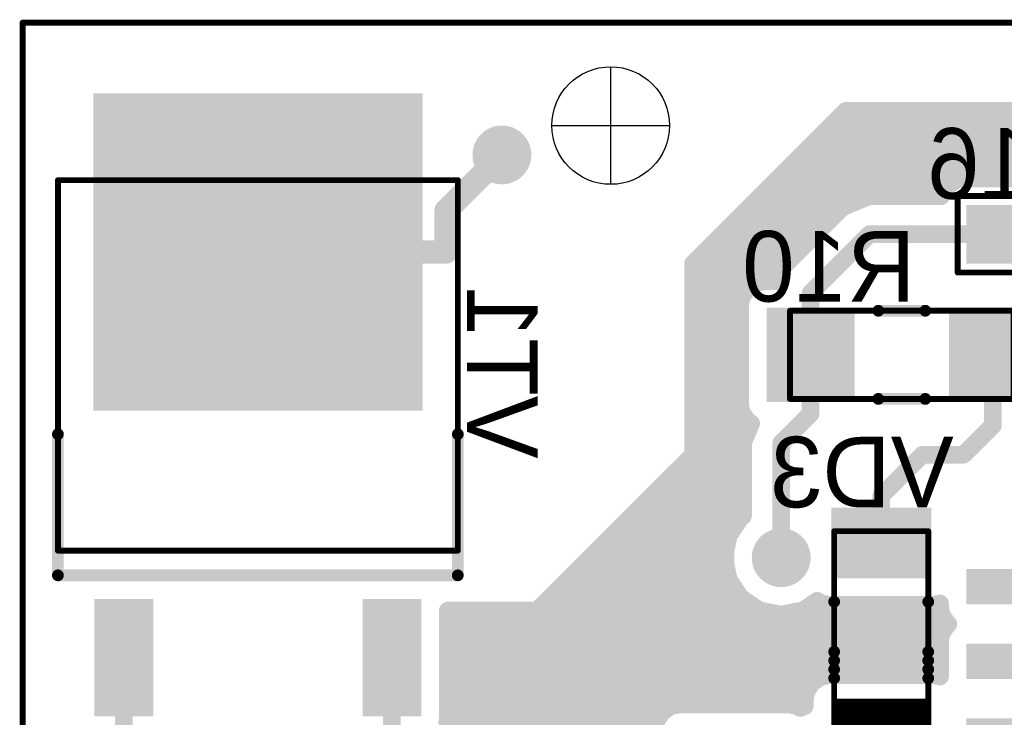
# Model space of a CAD drawing. Extents: x 99.9 to 148.1, y 49.9 to 76.1.
# Tile 4 of 7: x 99.9 to 116.7, y 64.2 to 76.1. Entities that reach past the tile are written whole.
import ezdxf

# ---------------------------------------------------------------- set-up
doc = ezdxf.new("R2010")
doc.units = 0
for name, color, linetype in [('Board', 3, 'CONTINUOUS'), ('Bot_Assy_SMD', 26, 'CONTINUOUS'), ('Bot_Attr_SMD', 24, 'CONTINUOUS'), ('Bot_Silk', 7, 'CONTINUOUS'), ('Bottom', 2, 'CONTINUOUS')]:
    doc.layers.add(name, color=color, linetype=linetype)

# ---------------------------------------------------------------- blocks, each defined once
blk = doc.blocks.new('UNIT_DISC')
at = {"linetype": 'CONTINUOUS', "const_width": 0.5}
blk.add_lwpolyline([(0.25, 0, 1), (-0.25, 0, 1)], format="xyb", close=True, dxfattribs=at)
blk = doc.blocks.new('SHAPE_EL_394_394_0_0_0_0')
at = {"xscale": 1.001, "yscale": 1.001, "zscale": 1.001}
blk.add_blockref('UNIT_DISC', (0, 0), dxfattribs=at)
blk = doc.blocks.new('06via30')
at = {"layer": 'Bottom'}
blk.add_blockref('SHAPE_EL_394_394_0_0_0_0', (0, 0), dxfattribs=at)
blk = doc.blocks.new('06via14')
at = {"layer": 'Bottom'}
blk.add_blockref('SHAPE_EL_394_394_0_0_0_0', (0, 0), dxfattribs=at)
blk = doc.blocks.new('06via20')
at = {"layer": 'Bottom'}
blk.add_blockref('SHAPE_EL_394_394_0_0_0_0', (0, 0), dxfattribs=at)
blk = doc.blocks.new('RESC1608X55N_776')
at = {"layer": 'Bot_Assy_SMD', "linetype": 'CONTINUOUS', "const_width": 0.1}
for points in [[(115.9, 73.05), (118.7, 73.05)], [(115.9, 71.75), (115.9, 73.05)], [(118.7, 73.05), (118.7, 71.75)], [(118.7, 71.75), (115.9, 71.75)]]:
    blk.add_lwpolyline(points, dxfattribs=at)
at = {"layer": 'Bot_Silk', "linetype": 'CONTINUOUS', "const_width": 0.2}
blk.add_lwpolyline([(117.3, 72), (117.3, 72.8)], dxfattribs=at)
at = {"layer": 'Bot_Assy_SMD', "xscale": 0.1, "yscale": 0.1, "zscale": 0.1}
for p in [(115.9, 73.05), (115.9, 73.05), (118.7, 73.05), (118.7, 73.05), (115.9, 71.75), (115.9, 71.75), (118.7, 71.75), (118.7, 71.75)]:
    blk.add_blockref('UNIT_DISC', p, dxfattribs=at)
at = {"layer": 'Bot_Silk', "xscale": 0.2, "yscale": 0.2, "zscale": 0.2}
for p in [(117.3, 72.8), (117.3, 72)]:
    blk.add_blockref('UNIT_DISC', p, dxfattribs=at)
blk = doc.blocks.new('SHAPE_SQ_393_354_0_0_0_0')
blk.add_solid([(-0.5, -0.45), (0.5, -0.45), (-0.5, 0.45), (0.5, 0.45)])
blk = doc.blocks.new('10x0924_F')
at = {"layer": 'Bottom'}
blk.add_blockref('SHAPE_SQ_393_354_0_0_0_0', (0, 0), dxfattribs=at)
blk = doc.blocks.new('10x0930_F')
at = {"layer": 'Bottom'}
blk.add_blockref('SHAPE_SQ_393_354_0_0_0_0', (0, 0), dxfattribs=at)
blk = doc.blocks.new('R16')
blk.add_blockref('RESC1608X55N_776', (0, 0))
at = {"rotation": -270}
for name, p in [('10x0930_F', (116.5, 72.4)), ('10x0924_F', (118.1, 72.4))]:
    blk.add_blockref(name, p, dxfattribs=at)
at = {"layer": 'Bot_Attr_SMD', "text_generation_flag": 2}
blk.add_text('R16', height=1.2, dxfattribs=at).set_placement((118.32967, 73.00625))
blk = doc.blocks.new('UNIT_CIRCLE')
at = {"linetype": 'CONTINUOUS'}
blk.add_circle((0, 0), 0.5, dxfattribs=at)
blk = doc.blocks.new('SHAPE_MH_787_787_0_0_0_0')
at = {"linetype": 'CONTINUOUS'}
for p, q in [((0, -1), (0, 1)), ((-1, 0), (1, 0))]:
    blk.add_line(p, q, dxfattribs=at)
at = {"xscale": 2, "yscale": 2, "zscale": 2}
blk.add_blockref('UNIT_CIRCLE', (0, 0), dxfattribs=at)
blk = doc.blocks.new('otv20_ps')
at = {"layer": 'Bottom'}
blk.add_blockref('SHAPE_MH_787_787_0_0_0_0', (0, 0), dxfattribs=at)
blk = doc.blocks.new('4')
blk.add_blockref('otv20_ps', (110, 74.25))
blk = doc.blocks.new('RESMELF3614X150N_1117')
at = {"layer": 'Bot_Assy_SMD', "linetype": 'CONTINUOUS', "const_width": 0.1}
for points in [[(113.05, 69.6), (113.05, 71.1)], [(113.05, 71.1), (116.85, 71.1)], [(116.85, 71.1), (116.85, 69.6)], [(116.85, 69.6), (113.05, 69.6)]]:
    blk.add_lwpolyline(points, dxfattribs=at)
at = {"layer": 'Bot_Silk', "linetype": 'CONTINUOUS', "const_width": 0.2}
for points in [[(115.35, 71.1), (114.55, 71.1)], [(115.35, 69.6), (114.55, 69.6)]]:
    blk.add_lwpolyline(points, dxfattribs=at)
at = {"layer": 'Bot_Assy_SMD', "xscale": 0.1, "yscale": 0.1, "zscale": 0.1}
for p in [(113.05, 71.1), (113.05, 71.1), (116.85, 71.1), (116.85, 71.1), (113.05, 69.6), (113.05, 69.6), (116.85, 69.6), (116.85, 69.6)]:
    blk.add_blockref('UNIT_DISC', p, dxfattribs=at)
at = {"layer": 'Bot_Silk', "xscale": 0.2, "yscale": 0.2, "zscale": 0.2}
for p in [(114.55, 71.1), (115.35, 71.1), (114.55, 69.6), (115.35, 69.6)]:
    blk.add_blockref('UNIT_DISC', p, dxfattribs=at)
blk = doc.blocks.new('SHAPE_SQ_629_590_0_0_0_0')
blk.add_solid([(-0.8, -0.75), (0.8, -0.75), (-0.8, 0.75), (0.8, 0.75)])
blk = doc.blocks.new('PADSTYLE_1__2_25_F')
at = {"layer": 'Bottom'}
blk.add_blockref('SHAPE_SQ_629_590_0_0_0_0', (0, 0), dxfattribs=at)
blk = doc.blocks.new('PADSTYLE_1__2_30_F')
at = {"layer": 'Bottom'}
blk.add_blockref('SHAPE_SQ_629_590_0_0_0_0', (0, 0), dxfattribs=at)
blk = doc.blocks.new('R10')
blk.add_blockref('RESMELF3614X150N_1117', (0, 0))
at = {"rotation": -90}
for name, p in [('PADSTYLE_1__2_30_F', (113.4, 70.35)), ('PADSTYLE_1__2_25_F', (116.5, 70.35))]:
    blk.add_blockref(name, p, dxfattribs=at)
at = {"layer": 'Bot_Attr_SMD', "text_generation_flag": 2}
blk.add_text('R10', height=1.2, dxfattribs=at).set_placement((115.17967, 71.25625))
blk = doc.blocks.new('TO228P950X240_3N_1458')
at = {"layer": 'Bot_Assy_SMD', "linetype": 'CONTINUOUS', "const_width": 0.1}
for points in [[(107.4, 73.32), (100.6, 73.32)], [(100.6, 73.32), (100.6, 67.02)], [(107.4, 67.02), (107.4, 73.32)], [(100.6, 67.02), (107.4, 67.02)]]:
    blk.add_lwpolyline(points, dxfattribs=at)
at = {"layer": 'Bot_Silk', "linetype": 'CONTINUOUS', "const_width": 0.2}
for points in [[(100.6, 69), (100.6, 66.6)], [(107.4, 66.6), (107.4, 69)], [(100.6, 66.6), (107.4, 66.6)]]:
    blk.add_lwpolyline(points, dxfattribs=at)
at = {"layer": 'Bot_Silk', "linetype": 'CONTINUOUS', "const_width": 0.25}
blk.add_lwpolyline([(107.35, 64.575, 1), (107.35, 64.325, 1)], format="xyb", close=True, dxfattribs=at)
at = {"layer": 'Bot_Assy_SMD', "xscale": 0.1, "yscale": 0.1, "zscale": 0.1}
for p in [(100.6, 73.32), (100.6, 73.32), (107.4, 73.32), (107.4, 73.32), (100.6, 67.02), (100.6, 67.02), (107.4, 67.02), (107.4, 67.02)]:
    blk.add_blockref('UNIT_DISC', p, dxfattribs=at)
at = {"layer": 'Bot_Silk', "xscale": 0.2, "yscale": 0.2, "zscale": 0.2}
for p in [(100.6, 69), (107.4, 69), (100.6, 66.6), (100.6, 66.6), (107.4, 66.6), (107.4, 66.6)]:
    blk.add_blockref('UNIT_DISC', p, dxfattribs=at)
blk = doc.blocks.new('SHAPE_SQ_787_393_0_0_0_0')
blk.add_solid([(-1, -0.5), (1, -0.5), (-1, 0.5), (1, 0.5)])
blk = doc.blocks.new('20x10a12_F')
at = {"layer": 'Bot_Assy_SMD'}
blk.add_blockref('SHAPE_SQ_787_393_0_0_0_0', (0, 0), dxfattribs=at)
at = {"layer": 'Bottom'}
blk.add_blockref('SHAPE_SQ_787_393_0_0_0_0', (0, 0), dxfattribs=at)
blk = doc.blocks.new('20x10a3_F')
at = {"layer": 'Bot_Assy_SMD'}
blk.add_blockref('SHAPE_SQ_787_393_0_0_0_0', (0, 0), dxfattribs=at)
at = {"layer": 'Bottom'}
blk.add_blockref('SHAPE_SQ_787_393_0_0_0_0', (0, 0), dxfattribs=at)
blk = doc.blocks.new('SHAPE_SQ_2204_2125_0_0_0_0')
blk.add_solid([(-2.8, -2.7), (2.8, -2.7), (-2.8, 2.7), (2.8, 2.7)])
blk = doc.blocks.new('56x54as20_F')
at = {"layer": 'Bot_Assy_SMD'}
blk.add_blockref('SHAPE_SQ_2204_2125_0_0_0_0', (0, 0), dxfattribs=at)
at = {"layer": 'Bottom'}
blk.add_blockref('SHAPE_SQ_2204_2125_0_0_0_0', (0, 0), dxfattribs=at)
blk = doc.blocks.new('VT1')
for name, p, rotation in [('56x54as20_F', (104, 72.1), -180), ('20x10a12_F', (101.72, 65.2), -90), ('20x10a3_F', (106.28, 65.2), -90)]:
    blk.add_blockref(name, p, dxfattribs=dict(rotation=rotation))
blk.add_blockref('TO228P950X240_3N_1458', (0, 0))
at = {"layer": 'Bot_Attr_SMD', "text_generation_flag": 2}
blk.add_text('VT1', height=1.2, rotation=-90, dxfattribs=at).set_placement((107.55625, 68.58438))
blk = doc.blocks.new('DIOMELF3515N_1485')
at = {"layer": 'Bot_Assy_SMD', "linetype": 'CONTINUOUS', "const_width": 0.1}
for points in [[(113.8, 63.65), (113.8, 67.35)], [(113.8, 67.35), (115.4, 67.35)], [(115.4, 67.35), (115.4, 63.65)], [(113.8, 64.45), (115.4, 64.45)], [(113.8, 64.35), (115.4, 64.35)], [(113.8, 64.25), (115.4, 64.25)], [(113.8, 64.15), (115.4, 64.15)], [(113.8, 64.05), (115.4, 64.05)], [(113.8, 63.95), (115.4, 63.95)], [(113.8, 63.85), (115.4, 63.85)], [(113.8, 63.75), (115.4, 63.75)], [(115.4, 63.65), (113.8, 63.65)]]:
    blk.add_lwpolyline(points, dxfattribs=at)
at = {"layer": 'Bot_Silk', "linetype": 'CONTINUOUS', "const_width": 0.2}
for points in [[(113.8, 64.85), (113.8, 66.15)], [(115.4, 64.85), (115.4, 66.15)], [(113.8, 65.3), (115.4, 65.3)], [(113.8, 65.15), (115.4, 65.15)], [(113.8, 65), (115.4, 65)], [(115.4, 64.85), (113.8, 64.85)]]:
    blk.add_lwpolyline(points, dxfattribs=at)
at = {"layer": 'Bot_Silk', "linetype": 'CONTINUOUS', "const_width": 0.25}
blk.add_lwpolyline([(114.6, 62.875, 1), (114.6, 62.625, 1)], format="xyb", close=True, dxfattribs=at)
at = {"layer": 'Bot_Assy_SMD', "xscale": 0.1, "yscale": 0.1, "zscale": 0.1}
for p in [(113.8, 67.35), (113.8, 67.35), (115.4, 67.35), (115.4, 67.35), (113.8, 64.45), (115.4, 64.45), (113.8, 64.35), (113.8, 64.25), (115.4, 64.35), (115.4, 64.25), (113.8, 64.15), (115.4, 64.15), (113.8, 64.05), (113.8, 63.95), (115.4, 64.05), (115.4, 63.95), (113.8, 63.85), (113.8, 63.75), (115.4, 63.85), (115.4, 63.75), (113.8, 63.65), (113.8, 63.65), (115.4, 63.65), (115.4, 63.65)]:
    blk.add_blockref('UNIT_DISC', p, dxfattribs=at)
at = {"layer": 'Bot_Silk', "xscale": 0.2, "yscale": 0.2, "zscale": 0.2}
for p in [(113.8, 66.15), (115.4, 66.15), (113.8, 65.3), (115.4, 65.3), (113.8, 65.15), (115.4, 65.15), (113.8, 65), (115.4, 65), (113.8, 64.85), (113.8, 64.85), (115.4, 64.85), (115.4, 64.85)]:
    blk.add_blockref('UNIT_DISC', p, dxfattribs=at)
blk = doc.blocks.new('SHAPE_SQ_669_472_0_0_0_0')
blk.add_solid([(-0.85, -0.6), (0.85, -0.6), (-0.85, 0.6), (0.85, 0.6)])
blk = doc.blocks.new('17x1223_F')
at = {"layer": 'Bottom'}
blk.add_blockref('SHAPE_SQ_669_472_0_0_0_0', (0, 0), dxfattribs=at)
blk = doc.blocks.new('17x1225_F')
at = {"layer": 'Bottom'}
blk.add_blockref('SHAPE_SQ_669_472_0_0_0_0', (0, 0), dxfattribs=at)
blk = doc.blocks.new('VD3')
at = {"rotation": -180}
for name, p in [('17x1225_F', (114.6, 67.15)), ('17x1223_F', (114.6, 63.85))]:
    blk.add_blockref(name, p, dxfattribs=at)
blk.add_blockref('DIOMELF3515N_1485', (0, 0))
at = {"layer": 'Bot_Attr_SMD', "text_generation_flag": 2}
blk.add_text('VD3', height=1.2, dxfattribs=at).set_placement((115.83281, 67.75625))
blk = doc.blocks.new('SOIC127P600X175_8N_1518')
at = {"layer": 'Bot_Assy_SMD', "linetype": 'CONTINUOUS', "const_width": 0.1}
for points in [[(117.5, 62), (117.5, 67)], [(117.5, 67), (121.5, 67)], [(121.5, 67), (121.5, 62)], [(121.5, 62), (117.5, 62)]]:
    blk.add_lwpolyline(points, dxfattribs=at)
blk.add_lwpolyline([(120, 66, 1), (121, 66, 1)], format="xyb", close=True, dxfattribs=at)
at = {"layer": 'Bot_Silk', "linetype": 'CONTINUOUS', "const_width": 0.25}
blk.add_lwpolyline([(122.575, 67.25, 1), (122.825, 67.25, 1)], format="xyb", close=True, dxfattribs=at)
at = {"layer": 'Bot_Silk', "linetype": 'CONTINUOUS', "const_width": 0.2}
for points in [[(118.4, 62), (118.4, 67)], [(118.4, 67), (120.6, 67)], [(120.6, 66.6), (120.2, 67)], [(120.6, 66.7), (120.3, 67)], [(120.6, 66.8), (120.4, 67)], [(120.6, 66.9), (120.5, 67)], [(120.6, 67), (120.6, 62)], [(120.6, 62), (118.4, 62)]]:
    blk.add_lwpolyline(points, dxfattribs=at)
at = {"layer": 'Bot_Assy_SMD', "xscale": 0.1, "yscale": 0.1, "zscale": 0.1}
for p in [(117.5, 67), (117.5, 67), (121.5, 67), (121.5, 67), (117.5, 62), (117.5, 62), (121.5, 62), (121.5, 62)]:
    blk.add_blockref('UNIT_DISC', p, dxfattribs=at)
at = {"layer": 'Bot_Silk', "xscale": 0.2, "yscale": 0.2, "zscale": 0.2}
for p in [(118.4, 67), (118.4, 67), (120.2, 67), (120.3, 67), (120.4, 67), (120.5, 67), (120.6, 67), (120.6, 67), (120.6, 66.9), (120.6, 66.8), (120.6, 66.7), (120.6, 66.6), (118.4, 62), (118.4, 62), (120.6, 62), (120.6, 62)]:
    blk.add_blockref('UNIT_DISC', p, dxfattribs=at)
blk = doc.blocks.new('SHAPE_SQ_787_236_0_0_0_0')
blk.add_solid([(-1, -0.3), (1, -0.3), (-1, 0.3), (1, 0.3)])
blk = doc.blocks.new('20X06A22_F')
at = {"layer": 'Bot_Assy_SMD'}
blk.add_blockref('SHAPE_SQ_787_236_0_0_0_0', (0, 0), dxfattribs=at)
at = {"layer": 'Bottom'}
blk.add_blockref('SHAPE_SQ_787_236_0_0_0_0', (0, 0), dxfattribs=at)
blk = doc.blocks.new('20X06A14_F')
at = {"layer": 'Bot_Assy_SMD'}
blk.add_blockref('SHAPE_SQ_787_236_0_0_0_0', (0, 0), dxfattribs=at)
at = {"layer": 'Bottom'}
blk.add_blockref('SHAPE_SQ_787_236_0_0_0_0', (0, 0), dxfattribs=at)
blk = doc.blocks.new('20X06A27_F')
at = {"layer": 'Bot_Assy_SMD'}
blk.add_blockref('SHAPE_SQ_787_236_0_0_0_0', (0, 0), dxfattribs=at)
at = {"layer": 'Bottom'}
blk.add_blockref('SHAPE_SQ_787_236_0_0_0_0', (0, 0), dxfattribs=at)
blk = doc.blocks.new('20X06A26_F')
at = {"layer": 'Bot_Assy_SMD'}
blk.add_blockref('SHAPE_SQ_787_236_0_0_0_0', (0, 0), dxfattribs=at)
at = {"layer": 'Bottom'}
blk.add_blockref('SHAPE_SQ_787_236_0_0_0_0', (0, 0), dxfattribs=at)
blk = doc.blocks.new('20X06A2_F')
at = {"layer": 'Bot_Assy_SMD'}
blk.add_blockref('SHAPE_SQ_787_236_0_0_0_0', (0, 0), dxfattribs=at)
at = {"layer": 'Bottom'}
blk.add_blockref('SHAPE_SQ_787_236_0_0_0_0', (0, 0), dxfattribs=at)
blk = doc.blocks.new('20X06A23_F')
at = {"layer": 'Bot_Assy_SMD'}
blk.add_blockref('SHAPE_SQ_787_236_0_0_0_0', (0, 0), dxfattribs=at)
at = {"layer": 'Bottom'}
blk.add_blockref('SHAPE_SQ_787_236_0_0_0_0', (0, 0), dxfattribs=at)
blk = doc.blocks.new('20X06A24_F')
at = {"layer": 'Bot_Assy_SMD'}
blk.add_blockref('SHAPE_SQ_787_236_0_0_0_0', (0, 0), dxfattribs=at)
at = {"layer": 'Bottom'}
blk.add_blockref('SHAPE_SQ_787_236_0_0_0_0', (0, 0), dxfattribs=at)
blk = doc.blocks.new('20X06A_F')
at = {"layer": 'Bot_Assy_SMD'}
blk.add_blockref('SHAPE_SQ_787_236_0_0_0_0', (0, 0), dxfattribs=at)
at = {"layer": 'Bottom'}
blk.add_blockref('SHAPE_SQ_787_236_0_0_0_0', (0, 0), dxfattribs=at)
blk = doc.blocks.new('DA1')
for name, p in [('SOIC127P600X175_8N_1518', (0, 0)), ('20X06A_F', (117.05, 66.405)), ('20X06A27_F', (121.95, 66.405)), ('20X06A24_F', (117.05, 65.135)), ('20X06A26_F', (121.95, 65.135)), ('20X06A23_F', (117.05, 63.865)), ('20X06A22_F', (121.95, 63.865)), ('20X06A2_F', (117.05, 62.595)), ('20X06A14_F', (121.95, 62.595))]:
    blk.add_blockref(name, p)
at = {"layer": 'Bot_Attr_SMD', "text_generation_flag": 2}
blk.add_text('DA1', height=1.2, dxfattribs=at).set_placement((123.28281, 60.20625))
blk = doc.blocks.new('CUPOUR_L2_F0_TT90_2419')
at = {"layer": 'Bottom', "linetype": 'CONTINUOUS', "const_width": 0.3}
for points in [[(114, 74.5), (111.4, 71.9)], [(113.97965, 74.47965), (124.12035, 74.47965)], [(124.1, 74.5), (114, 74.5)], [(113.75465, 74.25465), (124.34535, 74.25465)], [(113.52965, 74.02965), (124.57035, 74.02965)], [(113.30465, 73.80465), (124.79535, 73.80465)], [(113.07965, 73.57965), (124.95, 73.57965)], [(112.85465, 73.35465), (124.95, 73.35465)], [(115.62611, 73.07558), (115.72557, 73.22443)], [(115.72557, 73.22443), (115.87442, 73.32389)], [(115.87442, 73.32389), (116.00568, 73.35)], [(116.00568, 73.35), (116.99432, 73.35)], [(112.62965, 73.12965), (115.66223, 73.12965)], [(113.94078, 72.85922), (114.4, 73.04944)], [(114.4, 73.04944), (115.62091, 73.04944)], [(115.62091, 73.04944), (115.62611, 73.07558)], [(112.40465, 72.90465), (114.05045, 72.90465)], [(112.94078, 71.85922), (113.94078, 72.85922)], [(112.17965, 72.67965), (113.76121, 72.67965)], [(111.95465, 72.45465), (113.53621, 72.45465)], [(111.72965, 72.22965), (113.31121, 72.22965)], [(111.4, 71.9), (111.4, 68.65)], [(111.50465, 72.00465), (113.08621, 72.00465)], [(112.8334, 71.6), (112.94078, 71.85922)], [(111.4, 71.77965), (112.90781, 71.77965)], [(111.4, 71.55465), (112.44562, 71.55465)], [(112.32557, 71.47443), (112.47442, 71.57389)], [(112.47442, 71.57389), (112.60568, 71.6)], [(112.60568, 71.6), (112.8334, 71.6)], [(112.22611, 71.32558), (112.32557, 71.47443)], [(111.4, 71.32965), (112.22882, 71.32965)], [(112.2, 71.19432), (112.22611, 71.32558)], [(112.2, 69.50568), (112.2, 71.19432)], [(111.4, 71.10465), (112.2, 71.10465)], [(111.4, 70.87965), (112.2, 70.87965)], [(111.4, 70.65465), (112.2, 70.65465)], [(111.4, 70.42965), (112.2, 70.42965)], [(111.4, 70.20465), (112.2, 70.20465)], [(111.4, 69.97965), (112.2, 69.97965)], [(111.4, 69.75465), (112.2, 69.75465)], [(111.4, 69.52965), (112.2, 69.52965)], [(112.22611, 69.37442), (112.2, 69.50568)], [(112.32557, 69.22557), (112.22611, 69.37442)], [(111.4, 69.30465), (112.27272, 69.30465)], [(112.25056, 68.85), (112.38867, 69.18341)], [(112.38867, 69.18341), (112.32557, 69.22557)], [(111.4, 69.07965), (112.34568, 69.07965)], [(111.4, 68.85465), (112.25248, 68.85465)], [(112.25056, 67.60921), (112.25056, 68.85)], [(111.4, 68.65), (108.75, 66)], [(111.37965, 68.62965), (112.25056, 68.62965)], [(111.15465, 68.40465), (112.25056, 68.40465)], [(110.92965, 68.17965), (112.25056, 68.17965)], [(110.70465, 67.95465), (112.25056, 67.95465)], [(110.47965, 67.72965), (112.25056, 67.72965)], [(110.25465, 67.50465), (112.16086, 67.50465)], [(112.00465, 67.27086), (112.21473, 67.58527)], [(112.21473, 67.58527), (112.25056, 67.60921)], [(110.02965, 67.27965), (112.01052, 67.27965)], [(111.93088, 66.9), (112.00465, 67.27086)], [(109.80465, 67.05465), (111.96164, 67.05465)], [(109.57965, 66.82965), (111.94487, 66.82965)], [(112.00465, 66.52914), (111.93088, 66.9)], [(109.35465, 66.60465), (111.98962, 66.60465)], [(112.21473, 66.21473), (112.00465, 66.52914)], [(109.12965, 66.37965), (112.10453, 66.37965)], [(108.90465, 66.15465), (112.30464, 66.15465)], [(112.52914, 66.00465), (112.21473, 66.21473)], [(113.51353, 66.1668), (113.27086, 66.00465)], [(113.49534, 66.15465), (113.53171, 66.15465)], [(113.57442, 66.12611), (113.51353, 66.1668)], [(108.75, 66), (107.23, 66)], [(107.23, 66), (107.23, 64.15568)], [(112.9, 65.93088), (112.52914, 66.00465)], [(113.27086, 66.00465), (112.9, 65.93088)], [(113.70568, 66.1), (113.57442, 66.12611)], [(115.49432, 66.1), (113.70568, 66.1)], [(115.6, 66.12102), (115.49432, 66.1)], [(115.6, 66.06068), (115.6, 66.12102)], [(115.62611, 65.92942), (115.6, 66.06068)], [(107.23, 65.92965), (115.62606, 65.92965)], [(115.72557, 65.78057), (115.62611, 65.92942)], [(107.23, 65.70465), (115.68896, 65.70465)], [(115.62611, 65.61058), (115.72557, 65.75943)], [(115.74139, 65.77), (115.72557, 65.78057)], [(115.72557, 65.75943), (115.74139, 65.77)], [(115.6, 65.47932), (115.62611, 65.61058)], [(107.23, 65.47965), (115.60006, 65.47965)], [(115.6, 64.87898), (115.6, 65.47932)], [(107.23, 65.25465), (115.6, 65.25465)], [(107.23, 65.02965), (115.6, 65.02965)], [(113.42557, 64.77443), (113.57442, 64.87389)], [(113.57442, 64.87389), (113.70568, 64.9)], [(113.70568, 64.9), (115.49432, 64.9)], [(115.49432, 64.9), (115.6, 64.87898)], [(107.23, 64.80465), (113.47079, 64.80465)], [(113.32611, 64.62558), (113.42557, 64.77443)], [(107.23, 64.57965), (113.31697, 64.57965)], [(113.3, 64.49432), (113.32611, 64.62558)], [(113.3, 64.37517), (113.3, 64.49432)], [(107.23, 64.35465), (110.99562, 64.35465)], [(110.87557, 64.27443), (111.02442, 64.37389)], [(111.02442, 64.37389), (111.15568, 64.4)], [(111.15568, 64.4), (113.04432, 64.4)], [(113.04432, 64.4), (113.17558, 64.37389)], [(113.17558, 64.37389), (113.22201, 64.34287)], [(113.20437, 64.35465), (113.25045, 64.35465)], [(113.22201, 64.34287), (113.3, 64.37517)], [(107.23, 64.15568), (107.21892, 64.1)], [(110.77611, 64.12558), (110.87557, 64.27443)], [(107.21892, 64.1), (107.79432, 64.1)], [(107.22482, 64.12965), (110.77882, 64.12965)], [(107.79432, 64.1), (107.92558, 64.07389)], [(107.92558, 64.07389), (108.07443, 63.97443)], [(109.99078, 63.85922), (110.45, 64.04944)], [(110.45, 64.04944), (110.76096, 64.04944)], [(110.76096, 64.04944), (110.77611, 64.12558)]]:
    blk.add_lwpolyline(points, dxfattribs=at)
at = {"layer": 'Bottom', "xscale": 0.3, "yscale": 0.3, "zscale": 0.3}
for p in [(113.97965, 74.47965), (114, 74.5), (114, 74.5), (113.75465, 74.25465), (113.52965, 74.02965), (113.30465, 73.80465), (113.07965, 73.57965), (112.85465, 73.35465), (115.72557, 73.22443), (115.72557, 73.22443), (115.87442, 73.32389), (115.87442, 73.32389), (116.00568, 73.35), (116.00568, 73.35), (112.62965, 73.12965), (114.4, 73.04944), (114.4, 73.04944), (115.62091, 73.04944), (115.62091, 73.04944), (115.62611, 73.07558), (115.62611, 73.07558), (115.66223, 73.12965), (112.40465, 72.90465), (113.94078, 72.85922), (113.94078, 72.85922), (114.05045, 72.90465), (112.17965, 72.67965), (113.76121, 72.67965), (111.95465, 72.45465), (113.53621, 72.45465), (111.72965, 72.22965), (113.31121, 72.22965), (111.4, 71.9), (111.4, 71.9), (111.50465, 72.00465), (112.94078, 71.85922), (112.94078, 71.85922), (113.08621, 72.00465), (111.4, 71.77965), (112.90781, 71.77965), (111.4, 71.55465), (112.44562, 71.55465), (112.47442, 71.57389), (112.47442, 71.57389), (112.60568, 71.6), (112.60568, 71.6), (112.8334, 71.6), (112.8334, 71.6), (112.32557, 71.47443), (112.32557, 71.47443), (111.4, 71.32965), (112.2, 71.19432), (112.2, 71.19432), (112.22611, 71.32558), (112.22611, 71.32558), (112.22882, 71.32965), (111.4, 71.10465), (112.2, 71.10465), (111.4, 70.87965), (112.2, 70.87965), (111.4, 70.65465), (112.2, 70.65465), (111.4, 70.42965), (112.2, 70.42965), (111.4, 70.20465), (112.2, 70.20465), (111.4, 69.97965), (112.2, 69.97965), (111.4, 69.75465), (112.2, 69.75465), (111.4, 69.52965), (112.2, 69.52965), (112.2, 69.50568), (112.2, 69.50568), (112.22611, 69.37442), (112.22611, 69.37442), (111.4, 69.30465), (112.27272, 69.30465), (112.32557, 69.22557), (112.32557, 69.22557), (112.38867, 69.18341), (112.38867, 69.18341), (111.4, 69.07965), (112.34568, 69.07965), (111.4, 68.85465), (112.25056, 68.85), (112.25056, 68.85), (112.25248, 68.85465), (111.37965, 68.62965), (111.4, 68.65), (111.4, 68.65), (112.25056, 68.62965), (111.15465, 68.40465), (112.25056, 68.40465), (110.92965, 68.17965), (112.25056, 68.17965), (110.70465, 67.95465), (112.25056, 67.95465), (110.47965, 67.72965), (112.25056, 67.72965), (110.25465, 67.50465), (112.16086, 67.50465), (112.21473, 67.58527), (112.21473, 67.58527), (112.25056, 67.60921), (112.25056, 67.60921), (110.02965, 67.27965), (112.00465, 67.27086), (112.00465, 67.27086), (112.01052, 67.27965), (109.80465, 67.05465), (111.96164, 67.05465), (109.57965, 66.82965), (111.93088, 66.9), (111.93088, 66.9), (111.94487, 66.82965), (109.35465, 66.60465), (111.98962, 66.60465), (112.00465, 66.52914), (112.00465, 66.52914), (109.12965, 66.37965), (112.10453, 66.37965), (108.90465, 66.15465), (112.21473, 66.21473), (112.21473, 66.21473), (112.30464, 66.15465), (113.49534, 66.15465), (113.51353, 66.1668), (113.51353, 66.1668), (113.53171, 66.15465), (107.23, 66), (107.23, 66), (108.75, 66), (108.75, 66), (112.52914, 66.00465), (112.52914, 66.00465), (113.27086, 66.00465), (113.27086, 66.00465), (113.57442, 66.12611), (113.57442, 66.12611), (113.70568, 66.1), (113.70568, 66.1), (115.49432, 66.1), (115.49432, 66.1), (115.6, 66.12102), (115.6, 66.12102), (115.6, 66.06068), (115.6, 66.06068), (107.23, 65.92965), (112.9, 65.93088), (112.9, 65.93088), (115.62606, 65.92965), (115.62611, 65.92942), (115.62611, 65.92942), (107.23, 65.70465), (115.68896, 65.70465), (115.72557, 65.78057), (115.72557, 65.78057), (115.72557, 65.75943), (115.72557, 65.75943), (115.74139, 65.77), (115.74139, 65.77), (115.62611, 65.61058), (115.62611, 65.61058), (107.23, 65.47965), (115.6, 65.47932), (115.6, 65.47932), (115.60006, 65.47965), (107.23, 65.25465), (115.6, 65.25465), (107.23, 65.02965), (115.6, 65.02965), (113.57442, 64.87389), (113.57442, 64.87389), (113.70568, 64.9), (113.70568, 64.9), (115.49432, 64.9), (115.49432, 64.9), (115.6, 64.87898), (115.6, 64.87898), (107.23, 64.80465), (113.42557, 64.77443), (113.42557, 64.77443), (113.47079, 64.80465), (107.23, 64.57965), (113.3, 64.49432), (113.3, 64.49432), (113.31697, 64.57965), (113.32611, 64.62558), (113.32611, 64.62558), (107.23, 64.35465), (110.99562, 64.35465), (111.02442, 64.37389), (111.02442, 64.37389), (111.15568, 64.4), (111.15568, 64.4), (113.04432, 64.4), (113.04432, 64.4), (113.17558, 64.37389), (113.17558, 64.37389), (113.20437, 64.35465), (113.22201, 64.34287), (113.22201, 64.34287), (113.25045, 64.35465), (113.3, 64.37517), (113.3, 64.37517), (107.23, 64.15568), (107.23, 64.15568), (110.87557, 64.27443), (110.87557, 64.27443), (107.21892, 64.1), (107.21892, 64.1), (107.22482, 64.12965), (107.79432, 64.1), (107.79432, 64.1), (107.92558, 64.07389), (107.92558, 64.07389), (110.45, 64.04944), (110.45, 64.04944), (110.76096, 64.04944), (110.76096, 64.04944), (110.77611, 64.12558), (110.77611, 64.12558), (110.77882, 64.12965)]:
    blk.add_blockref('UNIT_DISC', p, dxfattribs=at)

msp = doc.modelspace()

# ---------------------------------------------------------------- linework, layer by layer
at = {"layer": 'Board', "linetype": 'CONTINUOUS', "const_width": 0.1}
for points in [[(100, 76), (100, 50)], [(148, 76), (100, 76)]]:
    msp.add_lwpolyline(points, dxfattribs=at)
at = {"layer": 'Bottom', "linetype": 'CONTINUOUS'}
for points, const_width in [([(108.15, 73.75), (107.2, 72.8)], 0.4), ([(113.7, 73.5), (111.9, 71.7)], 0.4), ([(121.2, 73.5), (113.7, 73.5)], 0.4), ([(107.2, 72.8), (107.2, 72.1)], 0.4), ([(113.4, 71.4), (114.4, 72.4)], 0.3), ([(114.4, 72.4), (116.5, 72.4)], 0.3), ([(104, 72.1), (107.2, 72.1)], 0.4), ([(111.9, 65.3), (111.9, 71.7)], 0.4), ([(113.4, 70.35), (113.4, 71.4)], 0.3), ([(113.4, 69.35), (113.4, 70.35)], 0.3), ([(116.5, 70.35), (116.5, 69.15)], 0.3), ([(113.4, 69.35), (112.9, 68.85)], 0.3), ([(116.5, 69.15), (116, 68.65)], 0.3), ([(112.9, 68.85), (112.9, 66.9)], 0.3), ([(114.6, 67.95), (115.3, 68.65)], 0.3), ([(115.3, 68.65), (116, 68.65)], 0.3), ([(114.6, 67.15), (114.6, 67.95)], 0.3), ([(108.45, 65.3), (111.9, 65.3)], 0.4), ([(108.45, 65.3), (108.45, 62.4)], 0.4), ([(111.9, 65.3), (113.15, 65.3)], 0.4), ([(101.72, 65.2), (101.72, 63.1)], 0.3), ([(106.28, 65.2), (106.28, 64.02)], 0.3)]:
    msp.add_lwpolyline(points, dxfattribs=dict(at, const_width=const_width))

# ---------------------------------------------------------------- block references
for name, p in [('4', (0, 0)), ('VT1', (0, 0)), ('CUPOUR_L2_F0_TT90_2419', (0, 0)), ('06via20', (108.15, 73.75)), ('R16', (0, 0)), ('R10', (0, 0)), ('VD3', (0, 0)), ('DA1', (0, 0)), ('06via30', (112.9, 66.9)), ('06via14', (111.9, 65.3)), ('06via14', (113.15, 65.3))]:
    msp.add_blockref(name, p)
at = {"layer": 'Board', "xscale": 0.1, "yscale": 0.1, "zscale": 0.1}
msp.add_blockref('UNIT_DISC', (100, 76), dxfattribs=at)
msp.add_blockref('UNIT_DISC', (100, 76), dxfattribs=at)
at = {"layer": 'Bottom'}
for p, xscale, yscale, zscale in [((108.15, 73.75), 0.4, 0.4, 0.4), ((113.7, 73.5), 0.4, 0.4, 0.4), ((113.7, 73.5), 0.4, 0.4, 0.4), ((107.2, 72.8), 0.4, 0.4, 0.4), ((107.2, 72.8), 0.4, 0.4, 0.4), ((114.4, 72.4), 0.3, 0.3, 0.3), ((114.4, 72.4), 0.3, 0.3, 0.3), ((116.5, 72.4), 0.3, 0.3, 0.3), ((104, 72.1), 0.4, 0.4, 0.4), ((107.2, 72.1), 0.4, 0.4, 0.4), ((107.2, 72.1), 0.4, 0.4, 0.4), ((111.9, 71.7), 0.4, 0.4, 0.4), ((111.9, 71.7), 0.4, 0.4, 0.4), ((113.4, 71.4), 0.3, 0.3, 0.3), ((113.4, 71.4), 0.3, 0.3, 0.3), ((113.4, 70.35), 0.3, 0.3, 0.3), ((113.4, 70.35), 0.3, 0.3, 0.3), ((116.5, 70.35), 0.3, 0.3, 0.3), ((113.4, 69.35), 0.3, 0.3, 0.3), ((113.4, 69.35), 0.3, 0.3, 0.3), ((116.5, 69.15), 0.3, 0.3, 0.3), ((116.5, 69.15), 0.3, 0.3, 0.3), ((112.9, 68.85), 0.3, 0.3, 0.3), ((112.9, 68.85), 0.3, 0.3, 0.3), ((115.3, 68.65), 0.3, 0.3, 0.3), ((115.3, 68.65), 0.3, 0.3, 0.3), ((116, 68.65), 0.3, 0.3, 0.3), ((116, 68.65), 0.3, 0.3, 0.3), ((114.6, 67.95), 0.3, 0.3, 0.3), ((114.6, 67.95), 0.3, 0.3, 0.3), ((114.6, 67.15), 0.3, 0.3, 0.3), ((112.9, 66.9), 0.3, 0.3, 0.3), ((108.45, 65.3), 0.4, 0.4, 0.4), ((108.45, 65.3), 0.4, 0.4, 0.4), ((111.9, 65.3), 0.4, 0.4, 0.4), ((111.9, 65.3), 0.4, 0.4, 0.4), ((111.9, 65.3), 0.4, 0.4, 0.4), ((113.15, 65.3), 0.4, 0.4, 0.4), ((101.72, 65.2), 0.3, 0.3, 0.3), ((106.28, 65.2), 0.3, 0.3, 0.3)]:
    msp.add_blockref('UNIT_DISC', p, dxfattribs=dict(at, xscale=xscale, yscale=yscale, zscale=zscale))

doc.saveas('drawing.dxf')
